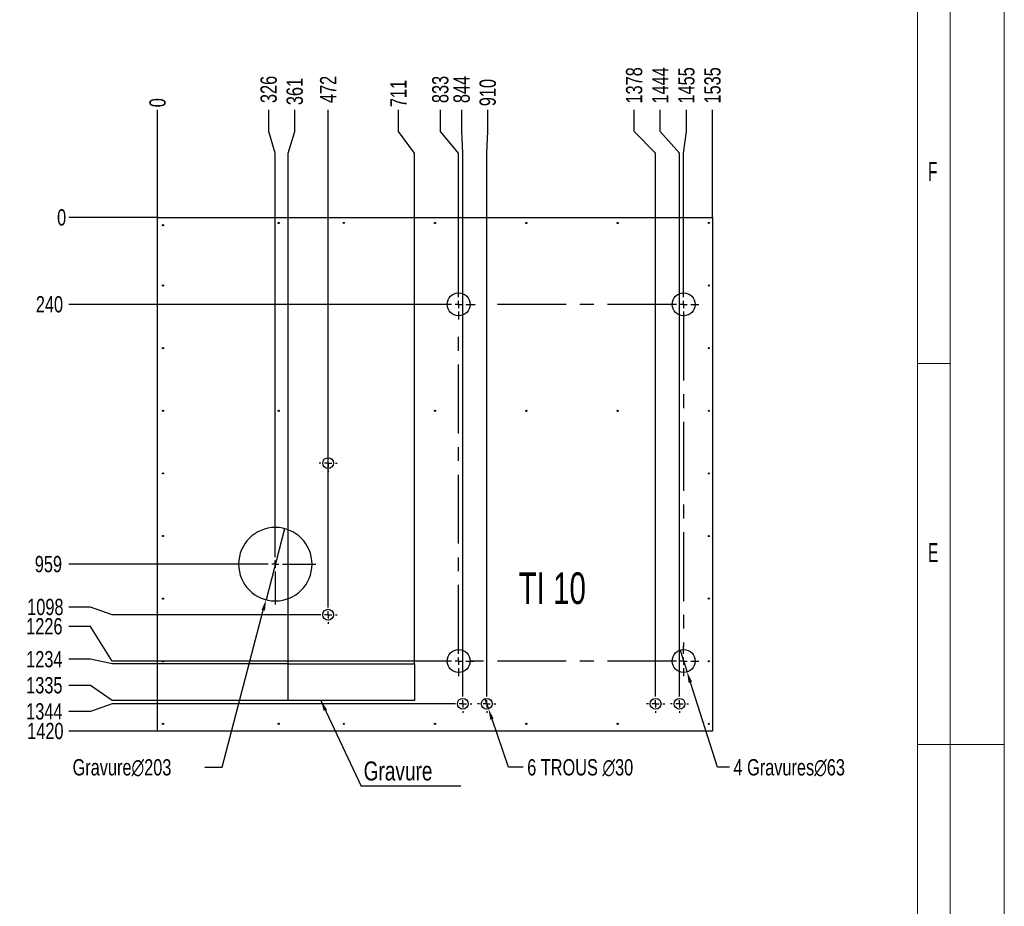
# Model space of a CAD drawing. Header units: millimetres. Extents: x 0 to 841, y 0 to 594.
# Tile 20 of 21: x 659 to 841, y 267 to 431. Entities that reach past the tile are written whole.
import ezdxf

# ---------------------------------------------------------------- set-up
doc = ezdxf.new("R2010")
doc.units = ezdxf.units.MM
doc.header["$PDSIZE"] = -1
doc.linetypes.add('CENTERX2', pattern=[20.32, 12.7, -2.54, 2.54, -2.54])
for name, color, linetype in [('COTES', 1, 'Continuous'), ('GRAVURES', 9, 'Continuous'), ('NOTES', 6, 'Continuous'), ('TRAIT-MIXTES', 3, 'CENTERX2')]:
    doc.layers.add(name, color=color, linetype=linetype)
doc.layers.add('TRAIT-FORT', color=4, linetype='Continuous', lineweight=25)
doc.styles.add('SLDTEXTSTYLE0', font='TXT', dxfattribs={"width": 0.75})
doc.styles.add('SLDTEXTSTYLE1', font='TXT', dxfattribs={"width": 0.7})
doc.styles.add('SLDTEXTSTYLE2', font='TXT', dxfattribs={"width": 0.605})
doc.dimstyles.new('SLDDIMSTYLE1', dxfattribs={"dimtxt": 3, "dimasz": 0.333333, "dimexe": 0, "dimexo": 0.0625, "dimgap": 0.75, "dimtad": 0, "dimtih": 1, "dimtoh": 1, "dimdec": 0, "dimlfac": 15, "dimrnd": 1e-09, "dimdsep": 46, "dimtxsty": 'SLDTEXTSTYLE0', "dimblk1": 'ORIGIN', "dimblk2": 'ORIGIN', "dimsah": 1, "dimcen": 0.09, "dimadec": 0, "dimazin": 2, "dimtfac": 1, "dimtdec": 0, "dimtofl": 0, "dimtmove": 0, "dimatfit": 3, "dimldrblk": 'ORIGIN', "dimfxl": 1, "dimfrac": 2, "dimtolj": 1, "dimtzin": 12, "dimarcsym": 0})
doc.dimstyles.new('SLDDIMSTYLE2', dxfattribs={"dimtxt": 3, "dimasz": 2, "dimexe": 0, "dimexo": 0.0625, "dimgap": 0.75, "dimtad": 0, "dimtih": 1, "dimtoh": 1, "dimdec": 0, "dimlfac": 15, "dimrnd": 1e-09, "dimzin": 12, "dimdsep": 46, "dimtxsty": 'SLDTEXTSTYLE0', "dimsah": 1, "dimcen": 0.09, "dimadec": 0, "dimazin": 3, "dimtfac": 1, "dimtdec": 0, "dimtofl": 0, "dimtmove": 0, "dimatfit": 3, "dimfxl": 1, "dimfrac": 2, "dimtolj": 1, "dimtzin": 12, "dimarcsym": 0})
doc.dimstyles.new('SLDDIMSTYLE3', dxfattribs={"dimtxt": 3, "dimasz": 2, "dimexe": 0, "dimexo": 0.0625, "dimgap": 0.75, "dimtad": 0, "dimtih": 1, "dimtoh": 1, "dimdec": 0, "dimlfac": 15, "dimrnd": 1e-09, "dimzin": 12, "dimdsep": 46, "dimtxsty": 'SLDTEXTSTYLE0', "dimblk1": 'NONE', "dimsah": 1, "dimcen": 0, "dimadec": 0, "dimazin": 3, "dimtfac": 1, "dimtdec": 0, "dimtmove": 0, "dimatfit": 3, "dimldrblk": 'NONE', "dimfxl": 1, "dimfrac": 2, "dimtolj": 1, "dimtzin": 12, "dimarcsym": 0})
doc.dimstyles.new('SLDDIMSTYLE4', dxfattribs={"dimtxt": 0.18, "dimasz": 2, "dimexe": 0, "dimexo": 0.0625, "dimgap": 0, "dimtad": 0, "dimtih": 1, "dimtoh": 1, "dimdec": 0, "dimrnd": 1e-09, "dimzin": 0, "dimdsep": 46, "dimtxsty": 'Standard', "dimsah": 1, "dimcen": 0.09, "dimadec": 0, "dimazin": 0, "dimtfac": 2, "dimtdec": 0, "dimtofl": 0, "dimtmove": 0, "dimatfit": 3, "dimfxl": 1, "dimfrac": 2, "dimtolj": 1, "dimtzin": 0, "dimarcsym": 0})
doc.dimstyles.new('SLDDIMSTYLE6', dxfattribs={"dimtxt": 3, "dimasz": 2, "dimexe": 0, "dimexo": 0.0625, "dimgap": 0.75, "dimtad": 0, "dimtih": 1, "dimtoh": 1, "dimdec": 0, "dimlfac": 15, "dimrnd": 1e-09, "dimzin": 12, "dimdsep": 46, "dimtxsty": 'SLDTEXTSTYLE0', "dimblk1": 'NONE', "dimsah": 1, "dimcen": 0, "dimadec": 0, "dimazin": 3, "dimtfac": 1, "dimtdec": 0, "dimtmove": 0, "dimatfit": 3, "dimldrblk": 'NONE', "dimfxl": 1, "dimfrac": 2, "dimtolj": 1, "dimtzin": 12, "dimarcsym": 0})

# ---------------------------------------------------------------- blocks, each defined once
blk = doc.blocks.new('_D_249')
at = {"layer": 'COTES', "color": 0, "lineweight": -2, "transparency": 16777216}
blk.add_line((684.85, 394.14), (684.85, 413.93), dxfattribs=at)
at = {"layer": 'Defpoints', "color": 0, "transparency": 16777216}
for p in [(684.85, 413.93), (684.85, 394.08), (684.85, 394.08)]:
    blk.add_point(p, dxfattribs=at)
at = {"layer": 'COTES', "color": 0, "transparency": 16777216, "insert": (684.85, 415.24), "char_height": 3, "attachment_point": 5, "rotation": 90, "style": 'SLDTEXTSTYLE0'}
blk.add_mtext('\\A1;0', dxfattribs=at)
blk = doc.blocks.new('_ORIGIN')
at = {"color": 0, "linetype": 'ByBlock', "lineweight": -2}
blk.add_line((0, 0), (-1, 0), dxfattribs=at)
blk.add_circle((0, 0), 0.5, dxfattribs=at)
blk = doc.blocks.new('_D_250')
at = {"layer": 'COTES', "color": 0, "lineweight": -2, "transparency": 16777216}
for p, q in [((705.34, 409.93), (705.34, 413.93)), ((706.56, 405.93), (705.34, 409.93)), ((706.56, 337.68), (706.56, 405.93))]:
    blk.add_line(p, q, dxfattribs=at)
at = {"layer": 'Defpoints', "color": 0, "transparency": 16777216}
for p in [(705.34, 413.93), (684.85, 394.08), (706.56, 337.62)]:
    blk.add_point(p, dxfattribs=at)
at = {"layer": 'COTES', "color": 0, "transparency": 16777216, "insert": (705.34, 417.68), "char_height": 3, "attachment_point": 5, "rotation": 90, "style": 'SLDTEXTSTYLE0'}
blk.add_mtext('\\A1;326', dxfattribs=at)
blk = doc.blocks.new('_D_251')
at = {"layer": 'COTES', "color": 0, "lineweight": -2, "transparency": 16777216}
for p, q in [((710.15, 409.93), (710.15, 413.93)), ((708.93, 405.93), (710.15, 409.93)), ((708.93, 311.88), (708.93, 405.93))]:
    blk.add_line(p, q, dxfattribs=at)
at = {"layer": 'Defpoints', "color": 0, "transparency": 16777216}
for p in [(710.15, 413.93), (684.85, 394.08), (708.93, 311.82)]:
    blk.add_point(p, dxfattribs=at)
at = {"layer": 'COTES', "color": 0, "transparency": 16777216, "insert": (710.15, 417.3), "char_height": 3, "attachment_point": 5, "rotation": 90, "style": 'SLDTEXTSTYLE0'}
blk.add_mtext('\\A1;361', dxfattribs=at)
blk = doc.blocks.new('_D_252')
at = {"layer": 'COTES', "color": 0, "lineweight": -2, "transparency": 16777216}
blk.add_line((716.3, 322.6), (716.3, 413.93), dxfattribs=at)
at = {"layer": 'Defpoints', "color": 0, "transparency": 16777216}
for p in [(716.3, 413.93), (684.85, 394.08), (716.3, 322.53)]:
    blk.add_point(p, dxfattribs=at)
at = {"layer": 'COTES', "color": 0, "transparency": 16777216, "insert": (716.3, 417.68), "char_height": 3, "attachment_point": 5, "rotation": 90, "style": 'SLDTEXTSTYLE0'}
blk.add_mtext('\\A1;472', dxfattribs=at)
blk = doc.blocks.new('_D_253')
at = {"layer": 'COTES', "color": 0, "lineweight": -2, "transparency": 16777216}
for p, q in [((729.26, 409.93), (729.26, 413.93)), ((732.22, 405.93), (729.26, 409.93)), ((732.22, 311.88), (732.22, 405.93))]:
    blk.add_line(p, q, dxfattribs=at)
at = {"layer": 'Defpoints', "color": 0, "transparency": 16777216}
for p in [(729.26, 413.93), (684.85, 394.08), (732.22, 311.82)]:
    blk.add_point(p, dxfattribs=at)
at = {"layer": 'COTES', "color": 0, "transparency": 16777216, "insert": (729.26, 416.93), "char_height": 3, "attachment_point": 5, "rotation": 90, "style": 'SLDTEXTSTYLE0'}
blk.add_mtext('\\A1;711', dxfattribs=at)
blk = doc.blocks.new('_D_254')
at = {"layer": 'COTES', "color": 0, "lineweight": -2, "transparency": 16777216}
for p, q in [((737, 409.93), (737, 413.93)), ((740.37, 405.93), (737, 409.93)), ((740.37, 380.91), (740.37, 405.93))]:
    blk.add_line(p, q, dxfattribs=at)
at = {"layer": 'Defpoints', "color": 0, "transparency": 16777216}
for p in [(737, 413.93), (684.85, 394.08), (740.37, 380.85)]:
    blk.add_point(p, dxfattribs=at)
at = {"layer": 'COTES', "color": 0, "transparency": 16777216, "insert": (737, 417.68), "char_height": 3, "attachment_point": 5, "rotation": 90, "style": 'SLDTEXTSTYLE0'}
blk.add_mtext('\\A1;833', dxfattribs=at)
blk = doc.blocks.new('_D_255')
at = {"layer": 'COTES', "color": 0, "lineweight": -2, "transparency": 16777216}
for p, q in [((740.93, 409.93), (740.93, 413.93)), ((741.14, 405.93), (740.93, 409.93)), ((741.14, 306.18), (741.14, 405.93))]:
    blk.add_line(p, q, dxfattribs=at)
at = {"layer": 'Defpoints', "color": 0, "transparency": 16777216}
for p in [(740.93, 413.93), (684.85, 394.08), (741.14, 306.12)]:
    blk.add_point(p, dxfattribs=at)
at = {"layer": 'COTES', "color": 0, "transparency": 16777216, "insert": (740.93, 417.68), "char_height": 3, "attachment_point": 5, "rotation": 90, "style": 'SLDTEXTSTYLE0'}
blk.add_mtext('\\A1;844', dxfattribs=at)
blk = doc.blocks.new('_D_256')
at = {"layer": 'COTES', "color": 0, "lineweight": -2, "transparency": 16777216}
for p, q in [((745.74, 409.93), (745.74, 413.93)), ((745.54, 405.93), (745.74, 409.93)), ((745.54, 306.18), (745.54, 405.93))]:
    blk.add_line(p, q, dxfattribs=at)
at = {"layer": 'Defpoints', "color": 0, "transparency": 16777216}
for p in [(745.74, 413.93), (684.85, 394.08), (745.54, 306.12)]:
    blk.add_point(p, dxfattribs=at)
at = {"layer": 'COTES', "color": 0, "transparency": 16777216, "insert": (745.74, 417.11), "char_height": 3, "attachment_point": 5, "rotation": 90, "style": 'SLDTEXTSTYLE0'}
blk.add_mtext('\\A1;910', dxfattribs=at)
blk = doc.blocks.new('_D_257')
at = {"layer": 'COTES', "color": 0, "lineweight": -2, "transparency": 16777216}
for p, q in [((772.75, 409.93), (772.75, 413.93)), ((776.7, 405.93), (772.75, 409.93)), ((776.7, 306.18), (776.7, 405.93))]:
    blk.add_line(p, q, dxfattribs=at)
at = {"layer": 'Defpoints', "color": 0, "transparency": 16777216}
for p in [(772.75, 413.93), (684.85, 394.08), (776.7, 306.12)]:
    blk.add_point(p, dxfattribs=at)
at = {"layer": 'COTES', "color": 0, "transparency": 16777216, "insert": (772.75, 418.43), "char_height": 3, "attachment_point": 5, "rotation": 90, "style": 'SLDTEXTSTYLE0'}
blk.add_mtext('\\A1;1378', dxfattribs=at)
blk = doc.blocks.new('_D_258')
at = {"layer": 'COTES', "color": 0, "lineweight": -2, "transparency": 16777216}
for p, q in [((777.56, 409.93), (777.56, 413.93)), ((781.1, 405.93), (777.56, 409.93)), ((781.1, 306.18), (781.1, 405.93))]:
    blk.add_line(p, q, dxfattribs=at)
at = {"layer": 'Defpoints', "color": 0, "transparency": 16777216}
for p in [(777.56, 413.93), (684.85, 394.08), (781.1, 306.12)]:
    blk.add_point(p, dxfattribs=at)
at = {"layer": 'COTES', "color": 0, "transparency": 16777216, "insert": (777.56, 418.43), "char_height": 3, "attachment_point": 5, "rotation": 90, "style": 'SLDTEXTSTYLE0'}
blk.add_mtext('\\A1;1444', dxfattribs=at)
blk = doc.blocks.new('_D_259')
at = {"layer": 'COTES', "color": 0, "lineweight": -2, "transparency": 16777216}
for p, q in [((782.38, 409.93), (782.38, 413.93)), ((781.85, 405.93), (782.38, 409.93)), ((781.85, 380.91), (781.85, 405.93))]:
    blk.add_line(p, q, dxfattribs=at)
at = {"layer": 'Defpoints', "color": 0, "transparency": 16777216}
for p in [(782.38, 413.93), (684.85, 394.08), (781.85, 380.85)]:
    blk.add_point(p, dxfattribs=at)
at = {"layer": 'COTES', "color": 0, "transparency": 16777216, "insert": (782.38, 418.43), "char_height": 3, "attachment_point": 5, "rotation": 90, "style": 'SLDTEXTSTYLE0'}
blk.add_mtext('\\A1;1455', dxfattribs=at)
blk = doc.blocks.new('_D_260')
at = {"layer": 'COTES', "color": 0, "lineweight": -2, "transparency": 16777216}
blk.add_line((787.19, 394.14), (787.19, 413.93), dxfattribs=at)
at = {"layer": 'Defpoints', "color": 0, "transparency": 16777216}
for p in [(787.19, 413.93), (684.85, 394.08), (787.19, 394.08)]:
    blk.add_point(p, dxfattribs=at)
at = {"layer": 'COTES', "color": 0, "transparency": 16777216, "insert": (787.19, 418.43), "char_height": 3, "attachment_point": 5, "rotation": 90, "style": 'SLDTEXTSTYLE0'}
blk.add_mtext('\\A1;1535', dxfattribs=at)
blk = doc.blocks.new('_D_261')
at = {"layer": 'COTES', "color": 0, "lineweight": -2, "transparency": 16777216}
blk.add_line((684.79, 394.08), (668.46, 394.08), dxfattribs=at)
at = {"layer": 'Defpoints', "color": 0, "transparency": 16777216}
for p in [(668.46, 394.08), (684.85, 394.08), (684.85, 394.08)]:
    blk.add_point(p, dxfattribs=at)
at = {"layer": 'COTES', "color": 0, "transparency": 16777216, "insert": (667.15, 394.08), "char_height": 3, "attachment_point": 5, "style": 'SLDTEXTSTYLE0'}
blk.add_mtext('\\A1;0', dxfattribs=at)
blk = doc.blocks.new('_D_262')
at = {"layer": 'COTES', "color": 0, "lineweight": -2, "transparency": 16777216}
blk.add_line((737.52, 378.07), (668.46, 378.07), dxfattribs=at)
at = {"layer": 'Defpoints', "color": 0, "transparency": 16777216}
for p in [(684.85, 394.08), (668.46, 378.07), (737.58, 378.07)]:
    blk.add_point(p, dxfattribs=at)
at = {"layer": 'COTES', "color": 0, "transparency": 16777216, "insert": (664.9, 378.07), "char_height": 3, "attachment_point": 5, "style": 'SLDTEXTSTYLE0'}
blk.add_mtext('\\A1;240', dxfattribs=at)
blk = doc.blocks.new('_D_263')
at = {"layer": 'COTES', "color": 0, "lineweight": -2, "transparency": 16777216}
blk.add_line((699.06, 330.18), (668.46, 330.18), dxfattribs=at)
at = {"layer": 'Defpoints', "color": 0, "transparency": 16777216}
for p in [(684.85, 394.08), (668.46, 330.18), (699.12, 330.18)]:
    blk.add_point(p, dxfattribs=at)
at = {"layer": 'COTES', "color": 0, "transparency": 16777216, "insert": (664.71, 330.18), "char_height": 3, "attachment_point": 5, "style": 'SLDTEXTSTYLE0'}
blk.add_mtext('\\A1;959', dxfattribs=at)
blk = doc.blocks.new('_D_264')
at = {"layer": 'COTES', "color": 0, "lineweight": -2, "transparency": 16777216}
for p, q in [((672.46, 322.28), (668.46, 322.28)), ((676.46, 320.87), (672.46, 322.28)), ((714.57, 320.87), (676.46, 320.87))]:
    blk.add_line(p, q, dxfattribs=at)
at = {"layer": 'Defpoints', "color": 0, "transparency": 16777216}
for p in [(684.85, 394.08), (668.46, 322.28), (714.63, 320.87)]:
    blk.add_point(p, dxfattribs=at)
at = {"layer": 'COTES', "color": 0, "transparency": 16777216, "insert": (664.15, 322.28), "char_height": 3, "attachment_point": 5, "style": 'SLDTEXTSTYLE0'}
blk.add_mtext('\\A1;1098', dxfattribs=at)
blk = doc.blocks.new('_D_265')
at = {"layer": 'COTES', "color": 0, "lineweight": -2, "transparency": 16777216}
for p, q in [((672.46, 318.73), (668.46, 318.73)), ((676.46, 312.33), (672.46, 318.73)), ((737.52, 312.33), (676.46, 312.33))]:
    blk.add_line(p, q, dxfattribs=at)
at = {"layer": 'Defpoints', "color": 0, "transparency": 16777216}
for p in [(684.85, 394.08), (668.46, 318.73), (737.58, 312.33)]:
    blk.add_point(p, dxfattribs=at)
at = {"layer": 'COTES', "color": 0, "transparency": 16777216, "insert": (663.96, 318.73), "char_height": 3, "attachment_point": 5, "style": 'SLDTEXTSTYLE0'}
blk.add_mtext('\\A1;1226', dxfattribs=at)
blk = doc.blocks.new('_D_266')
at = {"layer": 'COTES', "color": 0, "lineweight": -2, "transparency": 16777216}
for p, q in [((672.46, 312.66), (668.46, 312.66)), ((676.46, 311.82), (672.46, 312.66)), ((708.87, 311.82), (676.46, 311.82))]:
    blk.add_line(p, q, dxfattribs=at)
at = {"layer": 'Defpoints', "color": 0, "transparency": 16777216}
for p in [(684.85, 394.08), (668.46, 312.66), (708.93, 311.82)]:
    blk.add_point(p, dxfattribs=at)
at = {"layer": 'COTES', "color": 0, "transparency": 16777216, "insert": (663.96, 312.66), "char_height": 3, "attachment_point": 5, "style": 'SLDTEXTSTYLE0'}
blk.add_mtext('\\A1;1234', dxfattribs=at)
blk = doc.blocks.new('_D_267')
at = {"layer": 'COTES', "color": 0, "lineweight": -2, "transparency": 16777216}
for p, q in [((672.46, 307.85), (668.46, 307.85)), ((676.46, 305.08), (672.46, 307.85)), ((708.87, 305.08), (676.46, 305.08))]:
    blk.add_line(p, q, dxfattribs=at)
at = {"layer": 'Defpoints', "color": 0, "transparency": 16777216}
for p in [(684.85, 394.08), (668.46, 307.85), (708.93, 305.08)]:
    blk.add_point(p, dxfattribs=at)
at = {"layer": 'COTES', "color": 0, "transparency": 16777216, "insert": (663.96, 307.85), "char_height": 3, "attachment_point": 5, "style": 'SLDTEXTSTYLE0'}
blk.add_mtext('\\A1;1335', dxfattribs=at)
blk = doc.blocks.new('_D_268')
at = {"layer": 'COTES', "color": 0, "lineweight": -2, "transparency": 16777216}
for p, q in [((676.46, 304.45), (672.46, 303.04)), ((739.41, 304.45), (676.46, 304.45)), ((672.46, 303.04), (668.46, 303.04))]:
    blk.add_line(p, q, dxfattribs=at)
at = {"layer": 'Defpoints', "color": 0, "transparency": 16777216}
for p in [(684.85, 394.08), (739.47, 304.45), (668.46, 303.04)]:
    blk.add_point(p, dxfattribs=at)
at = {"layer": 'COTES', "color": 0, "transparency": 16777216, "insert": (663.96, 303.04), "char_height": 3, "attachment_point": 5, "style": 'SLDTEXTSTYLE0'}
blk.add_mtext('\\A1;1344', dxfattribs=at)
blk = doc.blocks.new('_D_269')
at = {"layer": 'COTES', "color": 0, "lineweight": -2, "transparency": 16777216}
blk.add_line((684.79, 299.42), (668.46, 299.42), dxfattribs=at)
at = {"layer": 'Defpoints', "color": 0, "transparency": 16777216}
for p in [(684.85, 394.08), (668.46, 299.42), (684.85, 299.42)]:
    blk.add_point(p, dxfattribs=at)
at = {"layer": 'COTES', "color": 0, "transparency": 16777216, "insert": (664.15, 299.42), "char_height": 3, "attachment_point": 5, "style": 'SLDTEXTSTYLE0'}
blk.add_mtext('\\A1;1420', dxfattribs=at)
blk = doc.blocks.new('_D_270')
at = {"layer": 'COTES', "color": 0, "lineweight": -2, "transparency": 16777216}
for p, q in [((708.28, 336.73), (704.84, 323.63)), ((696.74, 292.75), (704.33, 321.69)), ((693.54, 292.75), (696.74, 292.75))]:
    blk.add_line(p, q, dxfattribs=at)
at = {"layer": 'COTES', "color": 0, "transparency": 16777216}
blk.add_solid([(704.01, 321.78), (704.66, 321.61), (704.84, 323.63)], dxfattribs=at)
at = {"layer": 'Defpoints', "color": 0, "transparency": 16777216}
for p in [(708.28, 336.73), (704.84, 323.63)]:
    blk.add_point(p, dxfattribs=at)
at = {"layer": 'COTES', "color": 0, "transparency": 16777216, "insert": (669.17, 294.25), "char_height": 3, "attachment_point": 1, "style": 'SLDTEXTSTYLE0'}
blk.add_mtext('\\A1;Gravure∅203', dxfattribs=at)
blk = doc.blocks.new('_NONE')
blk = doc.blocks.new('_D_271')
at = {"layer": 'COTES', "color": 0, "lineweight": -2, "transparency": 16777216}
for p, q in [((781.21, 314.35), (782.5, 310.31)), ((788.08, 292.75), (783.1, 308.41)), ((790.3, 292.75), (788.08, 292.75))]:
    blk.add_line(p, q, dxfattribs=at)
at = {"layer": 'COTES', "color": 0, "transparency": 16777216}
blk.add_solid([(783.42, 308.51), (782.78, 308.3), (782.5, 310.31)], dxfattribs=at)
at = {"layer": 'Defpoints', "color": 0, "transparency": 16777216}
for p in [(781.21, 314.35), (782.5, 310.31)]:
    blk.add_point(p, dxfattribs=at)
at = {"layer": 'COTES', "color": 0, "transparency": 16777216, "insert": (791.05, 294.25), "char_height": 3, "attachment_point": 1, "style": 'SLDTEXTSTYLE0'}
blk.add_mtext('\\A1;4 Gravures∅63', dxfattribs=at)
blk = doc.blocks.new('_D_272')
at = {"layer": 'COTES', "color": 0, "lineweight": -2, "transparency": 16777216}
for p, q in [((745.21, 305.4), (745.87, 303.51)), ((749.59, 292.75), (746.52, 301.62)), ((752.26, 292.75), (749.59, 292.75))]:
    blk.add_line(p, q, dxfattribs=at)
at = {"layer": 'COTES', "color": 0, "transparency": 16777216}
blk.add_solid([(746.83, 301.73), (746.2, 301.51), (745.87, 303.51)], dxfattribs=at)
at = {"layer": 'Defpoints', "color": 0, "transparency": 16777216}
for p in [(745.21, 305.4), (745.87, 303.51)]:
    blk.add_point(p, dxfattribs=at)
at = {"layer": 'COTES', "color": 0, "transparency": 16777216, "insert": (753.01, 294.25), "char_height": 3, "attachment_point": 1, "style": 'SLDTEXTSTYLE0'}
blk.add_mtext('\\A1;6 TROUS ∅30', dxfattribs=at)
blk = doc.blocks.new('SW_NOTE_13')
at = {"layer": 'NOTES', "color": 0}
blk.add_line((18.39, 0), (0, 0), dxfattribs=at)
at = {"layer": 'NOTES', "color": 0, "insert": (0.47, 4.53), "char_height": 3.5, "attachment_point": 1, "style": 'SLDTEXTSTYLE0'}
blk.add_mtext('Gravure', dxfattribs=at)
blk = doc.blocks.new('SW_CENTERMARKSYMBOL_162')
at = {"layer": 'TRAIT-MIXTES', "color": 0}
for p, q in [((0, 1.33), (0, 7.44)), ((-1.33, 0), (-7.44, 0)), ((0, 0), (-0.67, 0)), ((0, 0), (0, 0.67)), ((0, 0), (0, -0.67)), ((0, 0), (0.67, 0)), ((1.33, 0), (7.44, 0)), ((0, -1.33), (0, -7.44))]:
    blk.add_line(p, q, dxfattribs=at)
blk = doc.blocks.new('SW_CENTERMARKSYMBOL_163')
at = {"layer": 'TRAIT-MIXTES', "color": 0}
for p, q in [((-1.33, 0), (-1.67, 0)), ((0, 0), (-0.67, 0)), ((0, 1.33), (0, 1.67)), ((0, 0), (0, 0.67)), ((0, 0), (0, -0.67)), ((0, 0), (0.67, 0)), ((1.33, 0), (1.67, 0)), ((0, -1.33), (0, -1.67))]:
    blk.add_line(p, q, dxfattribs=at)
blk = doc.blocks.new('SW_CENTERMARKSYMBOL_164')
at = {"layer": 'TRAIT-MIXTES', "color": 0}
for p, q in [((-1.33, 0), (-1.67, 0)), ((0, 0), (-0.67, 0)), ((0, 1.33), (0, 1.67)), ((0, 0), (0, 0.67)), ((0, 0), (0, -0.67)), ((0, 0), (0.67, 0)), ((1.33, 0), (1.67, 0)), ((0, -1.33), (0, -1.67))]:
    blk.add_line(p, q, dxfattribs=at)
blk = doc.blocks.new('SW_CENTERMARKSYMBOL_165')
at = {"layer": 'TRAIT-MIXTES', "color": 0}
for p, q in [((0, 1.33), (0, 2.78)), ((-1.33, 0), (-2.78, 0)), ((0, 0), (-0.67, 0)), ((0, 0), (0, 0.67)), ((0, 0), (0, -0.67)), ((0, 0), (0.67, 0)), ((1.33, 0), (3.07, 0)), ((0, -1.33), (0, -2.78))]:
    blk.add_line(p, q, dxfattribs=at)
blk = doc.blocks.new('SW_CENTERMARKSYMBOL_166')
at = {"layer": 'TRAIT-MIXTES', "color": 0}
for p, q in [((0, 1.33), (0, 2.78)), ((-1.33, 0), (-34.7, 0)), ((0, 0), (-0.67, 0)), ((0, 0), (0, 0.67)), ((0, 0), (0, -0.67)), ((0, 0), (0.67, 0)), ((1.33, 0), (2.78, 0)), ((0, -1.33), (0, -63.04))]:
    blk.add_line(p, q, dxfattribs=at)
blk = doc.blocks.new('SW_CENTERMARKSYMBOL_167')
at = {"layer": 'TRAIT-MIXTES', "color": 0}
for p, q in [((0, 1.33), (0, 2.78)), ((-1.33, 0), (-39.41, 0)), ((0, 0), (-0.67, 0)), ((0, 0), (0, 0.67)), ((0, 0), (0, -0.67)), ((0, 0), (0.67, 0)), ((1.33, 0), (2.78, 0)), ((0, -1.33), (0, -2.78))]:
    blk.add_line(p, q, dxfattribs=at)
blk = doc.blocks.new('SW_CENTERMARKSYMBOL_168')
at = {"layer": 'TRAIT-MIXTES', "color": 0}
for p, q in [((-1.33, 0), (-1.67, 0)), ((0, 0), (-0.67, 0)), ((0, 1.33), (0, 1.67)), ((0, 0), (0, 0.67)), ((0, 0), (0, -0.67)), ((0, 0), (0.67, 0)), ((1.33, 0), (1.67, 0)), ((0, -1.33), (0, -1.67))]:
    blk.add_line(p, q, dxfattribs=at)
blk = doc.blocks.new('SW_CENTERMARKSYMBOL_169')
at = {"layer": 'TRAIT-MIXTES', "color": 0}
for p, q in [((-1.33, 0), (-1.67, 0)), ((0, 0), (-0.67, 0)), ((0, 1.33), (0, 1.67)), ((0, 0), (0, 0.67)), ((0, 0), (0, -0.67)), ((0, 0), (0.67, 0)), ((1.33, 0), (1.67, 0)), ((0, -1.33), (0, -1.67))]:
    blk.add_line(p, q, dxfattribs=at)
blk = doc.blocks.new('SW_CENTERMARKSYMBOL_170')
at = {"layer": 'TRAIT-MIXTES', "color": 0}
for p, q in [((-1.33, 0), (-1.67, 0)), ((0, 0), (-0.67, 0)), ((0, 1.33), (0, 1.67)), ((0, 0), (0, 0.67)), ((0, 0), (0, -0.67)), ((0, 0), (0.67, 0)), ((1.33, 0), (1.67, 0)), ((0, -1.33), (0, -1.67))]:
    blk.add_line(p, q, dxfattribs=at)
blk = doc.blocks.new('SW_CENTERMARKSYMBOL_171')
at = {"layer": 'TRAIT-MIXTES', "color": 0}
for p, q in [((-1.33, 0), (-1.67, 0)), ((0, 0), (-0.67, 0)), ((0, 1.33), (0, 1.67)), ((0, 0), (0, 0.67)), ((0, 0), (0, -0.67)), ((0, 0), (0.67, 0)), ((1.33, 0), (1.67, 0)), ((0, -1.33), (0, -1.67))]:
    blk.add_line(p, q, dxfattribs=at)
blk = doc.blocks.new('SW_CENTERMARKSYMBOL_172')
at = {"layer": 'TRAIT-MIXTES', "color": 0}
for p, q in [((0, 1.33), (0, 61.43)), ((-1.33, 0), (-2.78, 0)), ((0, 0), (-0.67, 0)), ((0, 0), (0, 0.67)), ((0, 0), (0, -0.67)), ((0, 0), (0.67, 0)), ((1.33, 0), (2.78, 0)), ((0, -1.33), (0, -2.78))]:
    blk.add_line(p, q, dxfattribs=at)

msp = doc.modelspace()

# ---------------------------------------------------------------- linework, layer by layer
at = {"lineweight": 18}
for p, q in [((841.001, -0.0569), (841.001, 593.9431)), ((831.001, 9.9431), (831.001, 583.9431)), ((825.001, 15.9431), (825.001, 577.9431)), ((831.001, 367.1931), (825.001, 367.1931)), ((831.001, 296.9431), (825.001, 296.9431)), ((841.001, 296.9431), (831.001, 296.9431))]:
    msp.add_line(p, q, dxfattribs=at)
at = {"layer": 'GRAVURES', "lineweight": 25}
for p, q in [((708.9331, 305.0825), (708.9331, 311.8179)), ((708.9331, 311.8179), (732.2206, 311.8179)), ((732.2206, 311.8179), (732.2206, 305.0825)), ((732.2206, 305.0825), (708.9331, 305.0825))]:
    msp.add_line(p, q, dxfattribs=at)
for centre in [(740.3673, 378.0652), (781.8539, 378.0652), (740.3673, 312.3284), (781.8539, 312.3284)]:
    msp.add_circle(centre, 2.1167, dxfattribs=at)
for start, end in [(0.000183, 179.999817), (180, 360)]:
    msp.add_arc((706.5604, 330.1798), 6.7731, start, end, dxfattribs=at)
at = {"layer": 'TRAIT-FORT', "lineweight": 25}
for p, q in [((684.8518, 394.0818), (787.1851, 394.0818)), ((684.8518, 299.4158), (684.8518, 394.0818)), ((787.1851, 394.0818), (787.1851, 299.4158)), ((787.1851, 299.4158), (684.8518, 299.4158))]:
    msp.add_line(p, q, dxfattribs=at)
for centre, radius in [((685.8518, 392.6636), 0.1067), ((707.1851, 393.0825), 0.1067), ((719.1851, 393.0825), 0.1067), ((736.0185, 393.0825), 0.1067), ((752.8518, 393.0825), 0.1067), ((769.6851, 393.0825), 0.1067), ((786.5185, 393.0825), 0.1067), ((685.8518, 381.5408), 0.1067), ((786.5185, 381.5408), 0.1067), ((685.8518, 369.9991), 0.1067), ((786.5185, 369.9991), 0.1067), ((685.8518, 358.4575), 0.1067), ((707.1851, 358.4575), 0.1067), ((736.0185, 358.4575), 0.1067), ((752.8518, 358.4575), 0.1067), ((769.6851, 358.4575), 0.1067), ((786.5185, 358.4575), 0.1067), ((716.2968, 348.8059), 1), ((685.8518, 346.9158), 0.1067), ((786.5185, 346.9158), 0.1067), ((685.8518, 335.3741), 0.1067), ((786.5185, 335.3741), 0.1067), ((685.8518, 323.8325), 0.1067), ((786.5185, 323.8325), 0.1067), ((716.2968, 320.8668), 1), ((685.8518, 312.2908), 0.1067), ((786.5185, 312.2908), 0.1067), ((741.1364, 304.4543), 1), ((745.5391, 304.4543), 1), ((776.6964, 304.4543), 1), ((781.0991, 304.4543), 1), ((685.8518, 300.7491), 0.1067), ((707.1851, 300.7491), 0.1067), ((719.1851, 300.7491), 0.1067), ((736.0185, 300.7491), 0.1067), ((752.8518, 300.7491), 0.1067), ((769.6851, 300.7491), 0.1067), ((786.5185, 300.7491), 0.1067)]:
    msp.add_circle(centre, radius, dxfattribs=at)

# ---------------------------------------------------------------- block references
at = {"layer": 'NOTES'}
msp.add_blockref('SW_NOTE_13', (722.3859, 289.2998), dxfattribs=at)
at = {"layer": 'TRAIT-MIXTES'}
for name, p in [('SW_CENTERMARKSYMBOL_165', (740.3673, 378.0652)), ('SW_CENTERMARKSYMBOL_166', (781.8539, 378.0652)), ('SW_CENTERMARKSYMBOL_172', (740.3673, 312.3284)), ('SW_CENTERMARKSYMBOL_163', (716.2968, 348.8059)), ('SW_CENTERMARKSYMBOL_162', (706.5604, 330.1798)), ('SW_CENTERMARKSYMBOL_164', (716.2968, 320.8668)), ('SW_CENTERMARKSYMBOL_167', (781.8539, 312.3284)), ('SW_CENTERMARKSYMBOL_171', (741.1364, 304.4543)), ('SW_CENTERMARKSYMBOL_170', (745.5391, 304.4543)), ('SW_CENTERMARKSYMBOL_169', (776.6964, 304.4543)), ('SW_CENTERMARKSYMBOL_168', (781.0991, 304.4543))]:
    msp.add_blockref(name, p, dxfattribs=at)

# ---------------------------------------------------------------- texts
at = {"layer": 'NOTES', "attachment_point": 1}
for s, insert, char_height, style in [('F', (826.9344, 404.3187), 3.5, 'SLDTEXTSTYLE2'), ('E', (826.9344, 334.0687), 3.5, 'SLDTEXTSTYLE2'), ('TI 10', (751.4233, 328.6731), 5.82083, 'SLDTEXTSTYLE1')]:
    msp.add_mtext(s, dxfattribs=dict(at, insert=insert, char_height=char_height, style=style))

# ---------------------------------------------------------------- dimensions: what is measured, and where the dimension line sits
at = {"layer": 'COTES'}
for feature_location, offset, dtype, origin, dimstyle, picture, middle in [((776.6964, 306.121), (-3.9417, 107.8046), 1, (684.8518, 394.0818), 'SLDDIMSTYLE2', '_D_257', (772.7548, 418.4256)), ((781.0991, 306.121), (-3.5342, 107.8046), 1, (684.8518, 394.0818), 'SLDDIMSTYLE2', '_D_258', (777.5649, 418.4256)), ((781.8539, 380.8486), (0.5211, 33.077), 1, (684.8518, 394.0818), 'SLDDIMSTYLE2', '_D_259', (782.375, 418.4256)), ((787.1851, 394.0818), (0, 19.8438), 1, (684.8518, 394.0818), 'SLDDIMSTYLE2', '_D_260', (787.1851, 418.4256)), ((706.5604, 337.6196), (-1.2187, 76.306), 1, (684.8518, 394.0818), 'SLDDIMSTYLE2', '_D_250', (705.3417, 417.6756)), ((716.2968, 322.5335), (0, 91.3921), 1, (684.8518, 394.0818), 'SLDDIMSTYLE2', '_D_252', (716.2968, 417.6756)), ((740.3673, 380.8486), (-3.3717, 33.077), 1, (684.8518, 394.0818), 'SLDDIMSTYLE2', '_D_254', (736.9955, 417.6756)), ((741.1364, 306.121), (-0.2037, 107.8046), 1, (684.8518, 394.0818), 'SLDDIMSTYLE2', '_D_255', (740.9327, 417.6756)), ((708.9331, 311.8179), (1.2187, 102.1077), 1, (684.8518, 394.0818), 'SLDDIMSTYLE2', '_D_251', (710.1518, 417.3006)), ((745.5391, 306.121), (0.2037, 107.8046), 1, (684.8518, 394.0818), 'SLDDIMSTYLE2', '_D_256', (745.7428, 417.1131)), ((732.2206, 311.8179), (-2.961, 102.1077), 1, (684.8518, 394.0818), 'SLDDIMSTYLE2', '_D_253', (729.2596, 416.9256)), ((684.851793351, 394.0818027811), (0, 19.8438034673), 1, (684.851793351, 394.0818027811), 'SLDDIMSTYLE1', '_D_249', (684.851793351, 415.2381062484)), ((684.851793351, 394.0818027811), (-16.3938289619, 0), 0, (684.851793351, 394.0818027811), 'SLDDIMSTYLE1', '_D_261', (667.145464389, 394.0818027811)), ((737.5839, 312.3284), (-69.126, 6.4023), 0, (684.8518, 394.0818), 'SLDDIMSTYLE2', '_D_265', (663.958, 318.7307)), ((708.9331, 311.8179), (-40.4752, 0.8426), 0, (684.8518, 394.0818), 'SLDDIMSTYLE2', '_D_266', (663.958, 312.6606)), ((708.9331, 305.0825), (-40.4752, 2.7679), 0, (684.8518, 394.0818), 'SLDDIMSTYLE2', '_D_267', (663.958, 307.8504)), ((739.4698, 304.4543), (-71.0118, -1.414), 0, (684.8518, 394.0818), 'SLDDIMSTYLE2', '_D_268', (663.958, 303.0403)), ((714.6301, 320.8668), (-46.1722, 1.414), 0, (684.8518, 394.0818), 'SLDDIMSTYLE2', '_D_264', (664.1455, 322.2808)), ((684.8518, 299.4158), (-16.3938, 0), 0, (684.8518, 394.0818), 'SLDDIMSTYLE2', '_D_269', (664.1455, 299.4158)), ((699.1206, 330.1798), (-30.6627, 0), 0, (684.8518, 394.0818), 'SLDDIMSTYLE2', '_D_263', (664.708, 330.1798)), ((737.5839, 378.0652), (-69.126, 0), 0, (684.8518, 394.0818), 'SLDDIMSTYLE2', '_D_262', (664.8955, 378.0652))]:
    dim = msp.add_ordinate_dim(feature_location=feature_location, offset=offset, dtype=dtype, origin=origin, dimstyle=dimstyle, dxfattribs=at)
    dim.commit()
    dim.dimension.update_dxf_attribs({"geometry": picture, "text_midpoint": middle})
for p1, p2, text, dimstyle, picture, middle in [((708.2798, 336.7311), (704.841, 323.6286), 'Gravure<>', 'SLDDIMSTYLE6', '_D_270', (680.9813, 292.7464)), ((781.21276, 314.34559), (782.4951, 310.31115), '4 Gravures<>', 'SLDDIMSTYLE3', '_D_271', (805.29896, 292.74639)), ((745.2125, 305.3994), (745.8658, 303.5092), '6 TROUS <>', 'SLDDIMSTYLE3', '_D_272', (764.8222, 292.7464))]:
    dim = msp.add_diameter_dim_2p(p1=p1, p2=p2, text=text, dimstyle=dimstyle, dxfattribs=at)
    dim.commit()
    dim.dimension.update_dxf_attribs({"geometry": picture, "text_midpoint": middle, "dimtype": 163})

# ---------------------------------------------------------------- leaders
at = {"layer": 'NOTES'}
msp.add_leader([(714.9478, 305.0825), (722.3859, 289.2998)], dimstyle='SLDDIMSTYLE4', dxfattribs=at)

doc.saveas('drawing.dxf')
